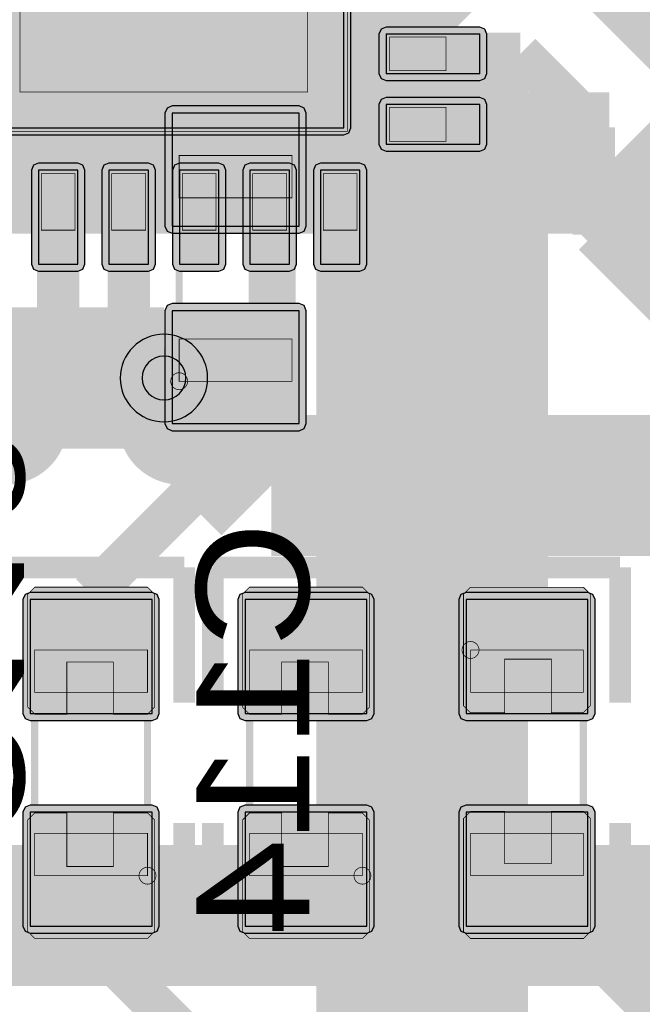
# Model space of a CAD drawing. Header units: millimetres. Extents: x -8 to 125, y -6 to 113.
# Tile 73 of 142: x 44.44 to 48.86, y 66.68 to 73.66. Entities that reach past the tile are written whole.
import ezdxf
from ezdxf.enums import TextEntityAlignment as Align

# ---------------------------------------------------------------- set-up
doc = ezdxf.new("R2010")
doc.units = ezdxf.units.MM
for name, color, linetype, true_color in [('Bottom Layer', 7, 'Continuous', 0x0000ff), ('Bottom Paste Mask Layer', 7, 'Continuous', 0x800000), ('Bottom Silkscreen Layer', 7, 'Continuous', 0x66cc33), ('Bottom Solder Mask Layer', 7, 'Continuous', 0xaa00ff), ('Component Marking Layer', 7, 'Continuous', 0x66ffcc), ('Component Shape Layer', 7, 'Continuous', 0x00cccc), ('Hole Layer', 7, 'Continuous', 0x222222), ('Inner1', 7, 'Continuous', 0x999966), ('Inner2', 7, 'Continuous', 0x008000), ('Multi-Layer', 7, 'Continuous', 0xc0c0c0), ('Pin Soldering Layer', 7, 'Continuous', 0xcc9999), ('Top Layer', 7, 'Continuous', 0xff0000), ('Top Paste Mask Layer', 7, 'Continuous', 0x808080), ('Top Silkscreen Layer', 7, 'Continuous', 0xffcc00), ('Top Solder Mask Layer', 7, 'Continuous', 0x800080)]:
    doc.layers.add(name, color=color, linetype=linetype, true_color=true_color)
doc.styles.get("Standard").update_dxf_attribs({"font": 'arial.ttf'})

msp = doc.modelspace()

# ---------------------------------------------------------------- hatches: boundary and pattern name
at = {"layer": 'Bottom Layer'}
for points in [[(45.5241, 72.1977), (46.4241, 72.1977), (46.4241, 72.9977), (45.5241, 72.9977)], [(45.5241, 70.7976), (46.4241, 70.7976), (46.4241, 71.5976), (45.5241, 71.5976)]]:
    msp.add_hatch(color=256, dxfattribs=at).paths.add_polyline_path(points)
at = {"layer": 'Bottom Paste Mask Layer'}
for points in [[(45.5241, 72.1977), (46.4241, 72.1977), (46.4241, 72.9977), (45.5241, 72.9977)], [(45.5241, 70.7976), (46.4241, 70.7976), (46.4241, 71.5976), (45.5241, 71.5976)]]:
    msp.add_hatch(color=256, dxfattribs=at).paths.add_polyline_path(points)
at = {"layer": 'Bottom Solder Mask Layer'}
for points in [[(45.5241, 72.1469), (46.4241, 72.1469), (46.46, 72.1617), (46.4749, 72.1977), (46.4749, 72.9977), (46.46, 73.0336), (46.4241, 73.0485), (45.5241, 73.0485), (45.4882, 73.0336), (45.4733, 72.9977), (45.4733, 72.1977), (45.4882, 72.1617)], [(45.5241, 70.7468), (46.4241, 70.7468), (46.46, 70.7617), (46.4749, 70.7976), (46.4749, 71.5976), (46.46, 71.6335), (46.4241, 71.6484), (45.5241, 71.6484), (45.4882, 71.6335), (45.4733, 71.5976), (45.4733, 70.7976), (45.4882, 70.7617)]]:
    msp.add_hatch(color=256, dxfattribs=at).paths.add_polyline_path(points)
at = {"layer": 'Component Marking Layer'}
for points in [[(45.5141, 71.0976, 1), (45.6341, 71.0976, 1)], [(47.5804, 69.1925, 1), (47.7004, 69.1925, 1)], [(45.2895, 67.5925, 1), (45.4094, 67.5925, 1)], [(46.8135, 67.5925, 1), (46.9335, 67.5925, 1)]]:
    msp.add_hatch(color=256, dxfattribs=at).paths.add_polyline_path(points)
at = {"layer": 'Pin Soldering Layer'}
for points in [[(46.7661, 75.4681), (46.7661, 72.8681), (44.1661, 72.8681), (44.1661, 75.4681)], [(47.4661, 73.5382), (47.0661, 73.5382), (47.0661, 73.2981), (47.4661, 73.2981)], [(47.4661, 73.0382), (47.0661, 73.0382), (47.0661, 72.7981), (47.4661, 72.7981)], [(45.5741, 72.6976), (46.3741, 72.6976), (46.3741, 72.3976), (45.5741, 72.3976)], [(44.5961, 72.5681), (44.8361, 72.5681), (44.8361, 72.1681), (44.5961, 72.1681)], [(45.0961, 72.5681), (45.3361, 72.5681), (45.3361, 72.1681), (45.0961, 72.1681)], [(45.5961, 72.5681), (45.8361, 72.5681), (45.8361, 72.1681), (45.5961, 72.1681)], [(46.0961, 72.5681), (46.3361, 72.5681), (46.3361, 72.1681), (46.0961, 72.1681)], [(46.5961, 72.5681), (46.8361, 72.5681), (46.8361, 72.1681), (46.5961, 72.1681)], [(45.5741, 71.0976), (46.3741, 71.0976), (46.3741, 71.3976), (45.5741, 71.3976)], [(45.3495, 69.1925), (44.5495, 69.1925), (44.5495, 68.8925), (45.3495, 68.8925)], [(46.8735, 69.1925), (46.0735, 69.1925), (46.0735, 68.8925), (46.8735, 68.8925)], [(47.6404, 69.1925), (48.4404, 69.1925), (48.4404, 68.8925), (47.6404, 68.8925)], [(45.3495, 67.5925), (44.5495, 67.5925), (44.5495, 67.8925), (45.3495, 67.8925)], [(46.8735, 67.5925), (46.0735, 67.5925), (46.0735, 67.8925), (46.8735, 67.8925)], [(47.6404, 67.5925), (48.4404, 67.5925), (48.4404, 67.8925), (47.6404, 67.8925)]]:
    msp.add_hatch(color=256, dxfattribs=at).paths.add_polyline_path(points)
at = {"layer": 'Top Layer'}
for points in [[(46.7411, 75.4432), (44.1911, 75.4432), (44.1911, 72.8931), (46.7411, 72.8931)], [(47.7061, 73.5581), (47.0411, 73.5581), (47.0411, 73.2781), (47.7061, 73.2781)], [(47.7061, 73.0582), (47.0411, 73.0582), (47.0411, 72.7782), (47.7061, 72.7782)], [(44.856, 72.5931), (44.576, 72.5931), (44.576, 71.9281), (44.856, 71.9281)], [(45.3562, 72.5931), (45.0761, 72.5931), (45.0761, 71.9281), (45.3562, 71.9281)], [(45.856, 72.5931), (45.576, 72.5931), (45.576, 71.9281), (45.856, 71.9281)], [(46.3562, 72.5931), (46.0761, 72.5931), (46.0761, 71.9281), (46.3562, 71.9281)], [(46.856, 72.5931), (46.576, 72.5931), (46.576, 71.9281), (46.856, 71.9281)], [(44.5174, 68.7427), (45.3815, 68.7427), (45.3815, 69.5492), (44.5174, 69.5492)], [(46.0415, 68.7427), (46.9055, 68.7427), (46.9055, 69.5492), (46.0415, 69.5492)], [(48.4724, 69.5492), (47.6084, 69.5492), (47.6084, 68.7427), (48.4724, 68.7427)], [(44.5174, 67.2359), (45.3815, 67.2359), (45.3815, 68.0424), (44.5174, 68.0424)], [(46.0415, 67.2359), (46.9055, 67.2359), (46.9055, 68.0424), (46.0415, 68.0424)], [(48.4724, 68.0424), (47.6084, 68.0424), (47.6084, 67.2359), (48.4724, 67.2359)]]:
    msp.add_hatch(color=256, dxfattribs=at).paths.add_polyline_path(points)
at = {"layer": 'Top Paste Mask Layer'}
for points in [[(46.4861, 75.1882), (46.4861, 73.1481), (44.4461, 73.1481), (44.4461, 75.1882)], [(47.7061, 73.5581), (47.0411, 73.5581), (47.0411, 73.2782), (47.7061, 73.2782)], [(47.7061, 73.0581), (47.0411, 73.0581), (47.0411, 72.7782), (47.7061, 72.7782)], [(44.5761, 71.9281), (44.8561, 71.9281), (44.8561, 72.5931), (44.5761, 72.5931)], [(45.0761, 71.9281), (45.3561, 71.9281), (45.3561, 72.5931), (45.0761, 72.5931)], [(45.5761, 71.9281), (45.8561, 71.9281), (45.8561, 72.5931), (45.5761, 72.5931)], [(46.0761, 71.9281), (46.3561, 71.9281), (46.3561, 72.5931), (46.0761, 72.5931)], [(46.5761, 71.9281), (46.8561, 71.9281), (46.8561, 72.5931), (46.5761, 72.5931)], [(44.4995, 69.5876), (44.4995, 68.7876), (44.5495, 68.7376), (44.7774, 68.7376), (44.7774, 69.1076), (45.1074, 69.1076), (45.1074, 68.7376), (45.3495, 68.7376), (45.3995, 68.7876), (45.3995, 69.5876), (45.3495, 69.6376), (44.5495, 69.6376)], [(46.0235, 69.5876), (46.0235, 68.7876), (46.0735, 68.7376), (46.3014, 68.7376), (46.3014, 69.1076), (46.6314, 69.1076), (46.6314, 68.7376), (46.8735, 68.7376), (46.9235, 68.7876), (46.9235, 69.5876), (46.8735, 69.6376), (46.0735, 69.6376)], [(48.4404, 68.7475), (48.2124, 68.7475), (48.2124, 69.1275), (47.8824, 69.1275), (47.8824, 68.7475), (47.6404, 68.7475), (47.5904, 68.7975), (47.5904, 69.5875), (47.6404, 69.6375), (48.4404, 69.6375), (48.4904, 69.5875), (48.4904, 68.7975)], [(44.5495, 68.0376), (44.7774, 68.0376), (44.7774, 67.6576), (45.1074, 67.6576), (45.1074, 68.0376), (45.3495, 68.0376), (45.3995, 67.9876), (45.3995, 67.1976), (45.3495, 67.1476), (44.5495, 67.1476), (44.4995, 67.1976), (44.4995, 67.9876)], [(46.0735, 68.0376), (46.3014, 68.0376), (46.3014, 67.6576), (46.6314, 67.6576), (46.6314, 68.0376), (46.8735, 68.0376), (46.9235, 67.9876), (46.9235, 67.1976), (46.8735, 67.1476), (46.0735, 67.1476), (46.0235, 67.1976), (46.0235, 67.9876)], [(48.4904, 67.1975), (48.4904, 67.9975), (48.4404, 68.0475), (48.2124, 68.0475), (48.2124, 67.6775), (47.8824, 67.6775), (47.8824, 68.0475), (47.6404, 68.0475), (47.5904, 67.9975), (47.5904, 67.1975), (47.6404, 67.1475), (48.4404, 67.1475)]]:
    msp.add_hatch(color=256, dxfattribs=at).paths.add_polyline_path(points)
at = {"layer": 'Top Solder Mask Layer'}
for points in [[(46.7411, 75.4932), (44.1911, 75.4932), (44.1557, 75.4785), (44.1411, 75.4432), (44.1411, 72.8931), (44.1557, 72.8578), (44.1911, 72.8431), (46.7411, 72.8431), (46.7765, 72.8578), (46.7911, 72.8931), (46.7911, 75.4432), (46.7765, 75.4785)], [(47.7061, 73.6081), (47.0411, 73.6081), (47.0058, 73.5935), (46.9911, 73.5581), (46.9911, 73.2781), (47.0058, 73.2427), (47.0411, 73.2281), (47.7061, 73.2281), (47.7415, 73.2427), (47.7561, 73.2781), (47.7561, 73.5581), (47.7415, 73.5935)], [(47.7061, 73.1082), (47.0411, 73.1082), (47.0058, 73.0936), (46.9911, 73.0582), (46.9911, 72.7782), (47.0058, 72.7428), (47.0411, 72.7282), (47.7061, 72.7282), (47.7415, 72.7428), (47.7561, 72.7782), (47.7561, 73.0582), (47.7415, 73.0936)], [(44.856, 72.6431), (44.576, 72.6431), (44.5407, 72.6285), (44.526, 72.5931), (44.526, 71.9281), (44.5407, 71.8927), (44.576, 71.8781), (44.856, 71.8781), (44.8914, 71.8927), (44.906, 71.9281), (44.906, 72.5931), (44.8914, 72.6285)], [(45.3562, 72.6431), (45.0761, 72.6431), (45.0408, 72.6285), (45.0261, 72.5931), (45.0261, 71.9281), (45.0408, 71.8927), (45.0761, 71.8781), (45.3562, 71.8781), (45.3915, 71.8927), (45.4062, 71.9281), (45.4062, 72.5931), (45.3915, 72.6285)], [(45.856, 72.6431), (45.576, 72.6431), (45.5407, 72.6285), (45.526, 72.5931), (45.526, 71.9281), (45.5407, 71.8927), (45.576, 71.8781), (45.856, 71.8781), (45.8914, 71.8927), (45.906, 71.9281), (45.906, 72.5931), (45.8914, 72.6285)], [(46.3562, 72.6431), (46.0761, 72.6431), (46.0408, 72.6285), (46.0261, 72.5931), (46.0261, 71.9281), (46.0408, 71.8927), (46.0761, 71.8781), (46.3562, 71.8781), (46.3915, 71.8927), (46.4062, 71.9281), (46.4062, 72.5931), (46.3915, 72.6285)], [(46.856, 72.6431), (46.576, 72.6431), (46.5407, 72.6285), (46.526, 72.5931), (46.526, 71.9281), (46.5407, 71.8927), (46.576, 71.8781), (46.856, 71.8781), (46.8914, 71.8927), (46.906, 71.9281), (46.906, 72.5931), (46.8914, 72.6285)], [(44.5174, 68.6919), (45.3815, 68.6919), (45.4174, 68.7068), (45.4323, 68.7427), (45.4323, 69.5492), (45.4174, 69.5851), (45.3815, 69.6), (44.5174, 69.6), (44.4815, 69.5851), (44.4666, 69.5492), (44.4666, 68.7427), (44.4815, 68.7068)], [(46.0415, 68.6919), (46.9055, 68.6919), (46.9414, 68.7068), (46.9563, 68.7427), (46.9563, 69.5492), (46.9414, 69.5851), (46.9055, 69.6), (46.0415, 69.6), (46.0055, 69.5851), (45.9907, 69.5492), (45.9907, 68.7427), (46.0055, 68.7068)], [(48.4724, 69.6), (47.6084, 69.6), (47.5725, 69.5851), (47.5576, 69.5492), (47.5576, 68.7427), (47.5725, 68.7068), (47.6084, 68.6919), (48.4724, 68.6919), (48.5083, 68.7068), (48.5232, 68.7427), (48.5232, 69.5492), (48.5083, 69.5851)], [(44.5174, 67.1851), (45.3815, 67.1851), (45.4174, 67.2), (45.4323, 67.2359), (45.4323, 68.0424), (45.4174, 68.0783), (45.3815, 68.0932), (44.5174, 68.0932), (44.4815, 68.0783), (44.4666, 68.0424), (44.4666, 67.2359), (44.4815, 67.2)], [(46.0415, 67.1851), (46.9055, 67.1851), (46.9414, 67.2), (46.9563, 67.2359), (46.9563, 68.0424), (46.9414, 68.0783), (46.9055, 68.0932), (46.0415, 68.0932), (46.0055, 68.0783), (45.9907, 68.0424), (45.9907, 67.2359), (46.0055, 67.2)], [(48.4724, 68.0932), (47.6084, 68.0932), (47.5725, 68.0783), (47.5576, 68.0424), (47.5576, 67.2359), (47.5725, 67.2), (47.6084, 67.1851), (48.4724, 67.1851), (48.5083, 67.2), (48.5232, 67.2359), (48.5232, 68.0424), (48.5083, 68.0783)]]:
    msp.add_hatch(color=256, dxfattribs=at).paths.add_polyline_path(points)

# ---------------------------------------------------------------- linework, layer by layer
at = {"layer": 'Bottom Layer', "const_width": 0.3}
for points in [[(45.9741, 72.5977), (45.9741, 74.1595)], [(43.9421, 72.5977), (45.9741, 72.5977)], [(45.8966, 71.1201), (45.9741, 71.1976)], [(45.4661, 71.1201), (45.8966, 71.1201)]]:
    msp.add_lwpolyline(points, dxfattribs=at)
at = {"layer": 'Bottom Layer'}
for points in [[(45.5241, 72.1977), (46.4241, 72.1977), (46.4241, 72.9977), (45.5241, 72.9977)], [(45.5241, 70.7976), (46.4241, 70.7976), (46.4241, 71.5976), (45.5241, 71.5976)]]:
    msp.add_lwpolyline(points, close=True, dxfattribs=at)
at = {"layer": 'Bottom Paste Mask Layer'}
for points in [[(45.5241, 72.1977), (46.4241, 72.1977), (46.4241, 72.9977), (45.5241, 72.9977)], [(45.5241, 70.7976), (46.4241, 70.7976), (46.4241, 71.5976), (45.5241, 71.5976)]]:
    msp.add_lwpolyline(points, close=True, dxfattribs=at)
at = {"layer": 'Bottom Silkscreen Layer', "const_width": 0.254}
for points in [[(44.3419, 73.2877), (43.5418, 73.2877)], [(44.3419, 73.2877), (43.5418, 73.2877)], [(46.3739, 73.2877), (45.5738, 73.2877)], [(46.3739, 73.2877), (45.5738, 73.2877)], [(44.6517, 72.1779), (44.6517, 72.9779)], [(44.6517, 72.1779), (44.6517, 72.9779)], [(45.2641, 72.1779), (45.2641, 72.9779)], [(45.2641, 72.1779), (45.2641, 72.9779)], [(46.6837, 72.1779), (46.6837, 72.9779)], [(46.6837, 72.1779), (46.6837, 72.9779)], [(44.6575, 71.602), (44.6575, 70.802)], [(44.6575, 71.602), (44.6575, 70.802)], [(45.2699, 71.602), (45.2699, 70.802)], [(45.2699, 71.602), (45.2699, 70.802)], [(46.6895, 71.602), (46.6895, 70.802)], [(46.6895, 71.602), (46.6895, 70.802)], [(44.3477, 70.4922), (43.5477, 70.4922)], [(44.3477, 70.4922), (43.5477, 70.4922)], [(46.3797, 70.4922), (45.5797, 70.4922)], [(46.3797, 70.4922), (45.5797, 70.4922)]]:
    msp.add_lwpolyline(points, dxfattribs=at)
for points in [[(44.6517, 72.9778, 0.414239), (44.3419, 73.2877)], [(44.6517, 72.9778, 0.414239), (44.3419, 73.2877)], [(45.5739, 73.2877, 0.414214), (45.2641, 72.9778)], [(45.5739, 73.2877, 0.414214), (45.2641, 72.9778)], [(46.6837, 72.9778, 0.414239), (46.3739, 73.2877)], [(46.6837, 72.9778, 0.414239), (46.3739, 73.2877)], [(44.3477, 70.4921, 0.414214), (44.6575, 70.802)], [(44.3477, 70.4921, 0.414214), (44.6575, 70.802)], [(45.2699, 70.802, 0.414239), (45.5797, 70.4921)], [(45.2699, 70.802, 0.414239), (45.5797, 70.4921)], [(46.3797, 70.4921, 0.414214), (46.6895, 70.802)], [(46.3797, 70.4921, 0.414214), (46.6895, 70.802)]]:
    msp.add_lwpolyline(points, format="xyb", dxfattribs=at)
at = {"layer": 'Bottom Solder Mask Layer'}
for points in [[(45.5241, 72.1469), (46.4241, 72.1469), (46.46, 72.1617), (46.4749, 72.1977), (46.4749, 72.9977), (46.46, 73.0336), (46.4241, 73.0485), (45.5241, 73.0485), (45.4882, 73.0336), (45.4733, 72.9977), (45.4733, 72.1977), (45.4882, 72.1617)], [(45.5241, 70.7468), (46.4241, 70.7468), (46.46, 70.7617), (46.4749, 70.7976), (46.4749, 71.5976), (46.46, 71.6335), (46.4241, 71.6484), (45.5241, 71.6484), (45.4882, 71.6335), (45.4733, 71.5976), (45.4733, 70.7976), (45.4882, 70.7617)]]:
    msp.add_lwpolyline(points, close=True, dxfattribs=at)
at = {"layer": 'Component Marking Layer', "const_width": 0.00508}
for points in [[(45.5141, 71.0976, 1), (45.6341, 71.0976, 1)], [(47.5804, 69.1925, 1), (47.7004, 69.1925, 1)], [(45.2895, 67.5925, 1), (45.4094, 67.5925, 1)], [(46.8135, 67.5925, 1), (46.9335, 67.5925, 1)]]:
    msp.add_lwpolyline(points, format="xyb", close=True, dxfattribs=at)
at = {"layer": 'Component Shape Layer', "const_width": 0.0508}
for points in [[(43.4661, 76.1681), (47.4661, 76.1681), (47.4661, 72.1681), (43.4661, 72.1681)], [(43.4661, 76.1681), (47.4661, 76.1681), (47.4661, 72.1681), (43.4661, 72.1681)], [(45.5741, 71.0976), (46.3741, 71.0976), (46.3741, 72.6976), (45.5741, 72.6976)], [(45.5741, 71.0976), (46.3741, 71.0976), (46.3741, 72.6976), (45.5741, 72.6976)], [(45.3495, 67.5925), (44.5495, 67.5925), (44.5495, 69.1925), (45.3495, 69.1925)], [(45.3495, 67.5925), (44.5495, 67.5925), (44.5495, 69.1925), (45.3495, 69.1925)], [(46.8735, 67.5925), (46.0735, 67.5925), (46.0735, 69.1925), (46.8735, 69.1925)], [(46.8735, 67.5925), (46.0735, 67.5925), (46.0735, 69.1925), (46.8735, 69.1925)], [(47.6404, 69.1925), (48.4404, 69.1925), (48.4404, 67.5925), (47.6404, 67.5925)], [(47.6404, 69.1925), (48.4404, 69.1925), (48.4404, 67.5925), (47.6404, 67.5925)]]:
    msp.add_lwpolyline(points, close=True, dxfattribs=at)
at = {"layer": 'Hole Layer'}
msp.add_lwpolyline([(45.3111, 71.1201, 1), (45.6211, 71.1201, 1)], format="xyb", close=True, dxfattribs=at)
at = {"layer": 'Inner1', "const_width": 1}
for points in [[(48.6242, 72.6441), (34.0361, 72.6441)], [(49.3862, 71.8821), (48.6242, 72.6441)], [(46.2281, 70.3581), (45.4661, 71.1201)], [(55.8801, 70.3581), (46.2281, 70.3581)], [(55.8801, 67.3101), (39.1495, 67.3101)]]:
    msp.add_lwpolyline(points, dxfattribs=at)
at = {"layer": 'Inner2'}
for points, const_width in [([(46.2367, 74.4221), (47.2967, 73.3621)], 1.5), ([(47.2967, 73.3621), (47.2967, 61.0643)], 1.5), ([(44.0519, 71.1201), (42.3561, 72.8159)], 1), ([(45.4661, 71.1201), (44.0519, 71.1201)], 1)]:
    msp.add_lwpolyline(points, dxfattribs=dict(at, const_width=const_width))
at = {"layer": 'Multi-Layer'}
msp.add_lwpolyline([(45.1561, 71.1201, 1), (45.7761, 71.1201, 1)], format="xyb", close=True, dxfattribs=at)
at = {"layer": 'Pin Soldering Layer', "const_width": 0.00508}
for points in [[(46.7661, 75.4681), (46.7661, 72.8681), (44.1661, 72.8681), (44.1661, 75.4681)], [(46.7661, 75.4681), (46.7661, 72.8681), (44.1661, 72.8681), (44.1661, 75.4681)], [(47.4661, 73.5382), (47.0661, 73.5382), (47.0661, 73.2981), (47.4661, 73.2981)], [(47.4661, 73.5382), (47.0661, 73.5382), (47.0661, 73.2981), (47.4661, 73.2981)], [(47.4661, 73.0382), (47.0661, 73.0382), (47.0661, 72.7981), (47.4661, 72.7981)], [(47.4661, 73.0382), (47.0661, 73.0382), (47.0661, 72.7981), (47.4661, 72.7981)], [(45.5741, 72.6976), (46.3741, 72.6976), (46.3741, 72.3976), (45.5741, 72.3976)], [(45.5741, 72.6976), (46.3741, 72.6976), (46.3741, 72.3976), (45.5741, 72.3976)], [(44.5961, 72.5681), (44.8361, 72.5681), (44.8361, 72.1681), (44.5961, 72.1681)], [(44.5961, 72.5681), (44.8361, 72.5681), (44.8361, 72.1681), (44.5961, 72.1681)], [(45.0961, 72.5681), (45.3361, 72.5681), (45.3361, 72.1681), (45.0961, 72.1681)], [(45.0961, 72.5681), (45.3361, 72.5681), (45.3361, 72.1681), (45.0961, 72.1681)], [(45.5961, 72.5681), (45.8361, 72.5681), (45.8361, 72.1681), (45.5961, 72.1681)], [(45.5961, 72.5681), (45.8361, 72.5681), (45.8361, 72.1681), (45.5961, 72.1681)], [(46.0961, 72.5681), (46.3361, 72.5681), (46.3361, 72.1681), (46.0961, 72.1681)], [(46.0961, 72.5681), (46.3361, 72.5681), (46.3361, 72.1681), (46.0961, 72.1681)], [(46.5961, 72.5681), (46.8361, 72.5681), (46.8361, 72.1681), (46.5961, 72.1681)], [(46.5961, 72.5681), (46.8361, 72.5681), (46.8361, 72.1681), (46.5961, 72.1681)], [(45.5741, 71.0976), (46.3741, 71.0976), (46.3741, 71.3976), (45.5741, 71.3976)], [(45.5741, 71.0976), (46.3741, 71.0976), (46.3741, 71.3976), (45.5741, 71.3976)], [(45.3495, 69.1925), (44.5495, 69.1925), (44.5495, 68.8925), (45.3495, 68.8925)], [(45.3495, 69.1925), (44.5495, 69.1925), (44.5495, 68.8925), (45.3495, 68.8925)], [(46.8735, 69.1925), (46.0735, 69.1925), (46.0735, 68.8925), (46.8735, 68.8925)], [(46.8735, 69.1925), (46.0735, 69.1925), (46.0735, 68.8925), (46.8735, 68.8925)], [(47.6404, 69.1925), (48.4404, 69.1925), (48.4404, 68.8925), (47.6404, 68.8925)], [(47.6404, 69.1925), (48.4404, 69.1925), (48.4404, 68.8925), (47.6404, 68.8925)], [(45.3495, 67.5925), (44.5495, 67.5925), (44.5495, 67.8925), (45.3495, 67.8925)], [(45.3495, 67.5925), (44.5495, 67.5925), (44.5495, 67.8925), (45.3495, 67.8925)], [(46.8735, 67.5925), (46.0735, 67.5925), (46.0735, 67.8925), (46.8735, 67.8925)], [(46.8735, 67.5925), (46.0735, 67.5925), (46.0735, 67.8925), (46.8735, 67.8925)], [(47.6404, 67.5925), (48.4404, 67.5925), (48.4404, 67.8925), (47.6404, 67.8925)], [(47.6404, 67.5925), (48.4404, 67.5925), (48.4404, 67.8925), (47.6404, 67.8925)]]:
    msp.add_lwpolyline(points, close=True, dxfattribs=at)
at = {"layer": 'Top Layer'}
for points in [[(46.7411, 75.4432), (44.1911, 75.4432), (44.1911, 72.8931), (46.7411, 72.8931)], [(47.7061, 73.5581), (47.0411, 73.5581), (47.0411, 73.2781), (47.7061, 73.2781)], [(47.7061, 73.0582), (47.0411, 73.0582), (47.0411, 72.7782), (47.7061, 72.7782)], [(44.856, 72.5931), (44.576, 72.5931), (44.576, 71.9281), (44.856, 71.9281)], [(45.3562, 72.5931), (45.0761, 72.5931), (45.0761, 71.9281), (45.3562, 71.9281)], [(45.856, 72.5931), (45.576, 72.5931), (45.576, 71.9281), (45.856, 71.9281)], [(46.3562, 72.5931), (46.0761, 72.5931), (46.0761, 71.9281), (46.3562, 71.9281)], [(46.856, 72.5931), (46.576, 72.5931), (46.576, 71.9281), (46.856, 71.9281)], [(44.5174, 68.7427), (45.3815, 68.7427), (45.3815, 69.5492), (44.5174, 69.5492)], [(46.0415, 68.7427), (46.9055, 68.7427), (46.9055, 69.5492), (46.0415, 69.5492)], [(48.4724, 69.5492), (47.6084, 69.5492), (47.6084, 68.7427), (48.4724, 68.7427)], [(44.5174, 67.2359), (45.3815, 67.2359), (45.3815, 68.0424), (44.5174, 68.0424)], [(46.0415, 67.2359), (46.9055, 67.2359), (46.9055, 68.0424), (46.0415, 68.0424)], [(48.4724, 68.0424), (47.6084, 68.0424), (47.6084, 67.2359), (48.4724, 67.2359)]]:
    msp.add_lwpolyline(points, close=True, dxfattribs=at)
at = {"layer": 'Top Layer', "const_width": 0.3}
for points in [[(48.5141, 73.9182), (49.1037, 73.3286)], [(47.3736, 73.4181), (47.9942, 73.4181)], [(47.9942, 73.4181), (48.5141, 72.8981)], [(47.3736, 72.9182), (48.0404, 72.2514)], [(48.5141, 72.8981), (48.5141, 72.1361)], [(44.716, 72.2606), (44.716, 71.1321)], [(45.2162, 72.2606), (45.2162, 71.3701)], [(46.2162, 72.2606), (46.2162, 70.8542)], [(46.716, 72.2606), (46.716, 69.3885)], [(48.0404, 72.2514), (48.0404, 69.1459)], [(48.5141, 72.1361), (49.0221, 71.6281)], [(45.4661, 71.1201), (45.2162, 71.3701)], [(44.716, 71.1321), (43.6881, 70.1041)], [(46.2162, 70.8542), (44.9495, 69.5875)], [(44.9495, 69.5875), (44.9495, 69.1459)], [(46.716, 69.3885), (46.4735, 69.1459)], [(44.9495, 67.6392), (44.9495, 67.1312)], [(46.4735, 67.6392), (46.4735, 67.1312)], [(48.0404, 67.5298), (48.0404, 67.6392)], [(53.0861, 62.4841), (48.0404, 67.5298)], [(51.1205, 60.9601), (44.9495, 67.1312)], [(51.8825, 61.7221), (46.4735, 67.1312)]]:
    msp.add_lwpolyline(points, dxfattribs=at)
at = {"layer": 'Top Paste Mask Layer', "const_width": 0.00508}
for points in [[(46.4861, 75.1882), (46.4861, 73.1481), (44.4461, 73.1481), (44.4461, 75.1882)], [(46.4861, 75.1882), (46.4861, 73.1481), (44.4461, 73.1481), (44.4461, 75.1882)], [(47.7061, 73.5581), (47.0411, 73.5581), (47.0411, 73.2782), (47.7061, 73.2782)], [(47.7061, 73.5581), (47.0411, 73.5581), (47.0411, 73.2782), (47.7061, 73.2782)], [(47.7061, 73.0581), (47.0411, 73.0581), (47.0411, 72.7782), (47.7061, 72.7782)], [(47.7061, 73.0581), (47.0411, 73.0581), (47.0411, 72.7782), (47.7061, 72.7782)], [(44.5761, 71.9281), (44.8561, 71.9281), (44.8561, 72.5931), (44.5761, 72.5931)], [(44.5761, 71.9281), (44.8561, 71.9281), (44.8561, 72.5931), (44.5761, 72.5931)], [(45.0761, 71.9281), (45.3561, 71.9281), (45.3561, 72.5931), (45.0761, 72.5931)], [(45.0761, 71.9281), (45.3561, 71.9281), (45.3561, 72.5931), (45.0761, 72.5931)], [(45.5761, 71.9281), (45.8561, 71.9281), (45.8561, 72.5931), (45.5761, 72.5931)], [(45.5761, 71.9281), (45.8561, 71.9281), (45.8561, 72.5931), (45.5761, 72.5931)], [(46.0761, 71.9281), (46.3561, 71.9281), (46.3561, 72.5931), (46.0761, 72.5931)], [(46.0761, 71.9281), (46.3561, 71.9281), (46.3561, 72.5931), (46.0761, 72.5931)], [(46.5761, 71.9281), (46.8561, 71.9281), (46.8561, 72.5931), (46.5761, 72.5931)], [(46.5761, 71.9281), (46.8561, 71.9281), (46.8561, 72.5931), (46.5761, 72.5931)], [(44.4995, 69.5876), (44.4995, 68.7876), (44.5495, 68.7376), (44.7774, 68.7376), (44.7774, 69.1076), (45.1074, 69.1076), (45.1074, 68.7376), (45.3495, 68.7376), (45.3995, 68.7876), (45.3995, 69.5876), (45.3495, 69.6376), (44.5495, 69.6376)], [(44.4995, 69.5876), (44.4995, 68.7876), (44.5495, 68.7376), (44.7774, 68.7376), (44.7774, 69.1076), (45.1074, 69.1076), (45.1074, 68.7376), (45.3495, 68.7376), (45.3995, 68.7876), (45.3995, 69.5876), (45.3495, 69.6376), (44.5495, 69.6376)], [(46.0235, 69.5876), (46.0235, 68.7876), (46.0735, 68.7376), (46.3014, 68.7376), (46.3014, 69.1076), (46.6314, 69.1076), (46.6314, 68.7376), (46.8735, 68.7376), (46.9235, 68.7876), (46.9235, 69.5876), (46.8735, 69.6376), (46.0735, 69.6376)], [(46.0235, 69.5876), (46.0235, 68.7876), (46.0735, 68.7376), (46.3014, 68.7376), (46.3014, 69.1076), (46.6314, 69.1076), (46.6314, 68.7376), (46.8735, 68.7376), (46.9235, 68.7876), (46.9235, 69.5876), (46.8735, 69.6376), (46.0735, 69.6376)], [(48.4404, 68.7475), (48.2124, 68.7475), (48.2124, 69.1275), (47.8824, 69.1275), (47.8824, 68.7475), (47.6404, 68.7475), (47.5904, 68.7975), (47.5904, 69.5875), (47.6404, 69.6375), (48.4404, 69.6375), (48.4904, 69.5875), (48.4904, 68.7975)], [(48.4404, 68.7475), (48.2124, 68.7475), (48.2124, 69.1275), (47.8824, 69.1275), (47.8824, 68.7475), (47.6404, 68.7475), (47.5904, 68.7975), (47.5904, 69.5875), (47.6404, 69.6375), (48.4404, 69.6375), (48.4904, 69.5875), (48.4904, 68.7975)], [(48.4904, 67.1975), (48.4904, 67.9975), (48.4404, 68.0475), (48.2124, 68.0475), (48.2124, 67.6775), (47.8824, 67.6775), (47.8824, 68.0475), (47.6404, 68.0475), (47.5904, 67.9975), (47.5904, 67.1975), (47.6404, 67.1475), (48.4404, 67.1475)], [(48.4904, 67.1975), (48.4904, 67.9975), (48.4404, 68.0475), (48.2124, 68.0475), (48.2124, 67.6775), (47.8824, 67.6775), (47.8824, 68.0475), (47.6404, 68.0475), (47.5904, 67.9975), (47.5904, 67.1975), (47.6404, 67.1475), (48.4404, 67.1475)], [(44.5495, 68.0376), (44.7774, 68.0376), (44.7774, 67.6576), (45.1074, 67.6576), (45.1074, 68.0376), (45.3495, 68.0376), (45.3995, 67.9876), (45.3995, 67.1976), (45.3495, 67.1476), (44.5495, 67.1476), (44.4995, 67.1976), (44.4995, 67.9876)], [(44.5495, 68.0376), (44.7774, 68.0376), (44.7774, 67.6576), (45.1074, 67.6576), (45.1074, 68.0376), (45.3495, 68.0376), (45.3995, 67.9876), (45.3995, 67.1976), (45.3495, 67.1476), (44.5495, 67.1476), (44.4995, 67.1976), (44.4995, 67.9876)], [(46.0735, 68.0376), (46.3014, 68.0376), (46.3014, 67.6576), (46.6314, 67.6576), (46.6314, 68.0376), (46.8735, 68.0376), (46.9235, 67.9876), (46.9235, 67.1976), (46.8735, 67.1476), (46.0735, 67.1476), (46.0235, 67.1976), (46.0235, 67.9876)], [(46.0735, 68.0376), (46.3014, 68.0376), (46.3014, 67.6576), (46.6314, 67.6576), (46.6314, 68.0376), (46.8735, 68.0376), (46.9235, 67.9876), (46.9235, 67.1976), (46.8735, 67.1476), (46.0735, 67.1476), (46.0235, 67.1976), (46.0235, 67.9876)]]:
    msp.add_lwpolyline(points, close=True, dxfattribs=at)
at = {"layer": 'Top Silkscreen Layer', "const_width": 0.1524}
for points in [[(47.5423, 72.0919), (47.5423, 72.5877)], [(47.5423, 72.0919), (47.5423, 72.5877)], [(47.0466, 72.0919), (47.5423, 72.0919)], [(47.0466, 72.0919), (47.5423, 72.0919)], [(45.6101, 69.7776), (44.2888, 69.7776)], [(45.6101, 69.7776), (44.2888, 69.7776)], [(45.6101, 68.8188), (45.6101, 69.7776)], [(45.6101, 68.8188), (45.6101, 69.7776)], [(47.1341, 69.7776), (45.8129, 69.7776)], [(45.8129, 69.7776), (45.8129, 68.8188)], [(47.1341, 69.7776), (45.8129, 69.7776)], [(45.8129, 69.7776), (45.8129, 68.8188)], [(47.1341, 68.8188), (47.1341, 69.7776)], [(47.1341, 68.8188), (47.1341, 69.7776)], [(47.3798, 68.8188), (47.3798, 69.7776)], [(47.3798, 69.7776), (48.701, 69.7776)], [(47.3798, 68.8188), (47.3798, 69.7776)], [(47.3798, 69.7776), (48.701, 69.7776)], [(48.701, 69.7776), (48.701, 68.8188)], [(48.701, 69.7776), (48.701, 68.8188)], [(45.6101, 67.9663), (45.6101, 67.0075)], [(45.6101, 67.9663), (45.6101, 67.0075)], [(45.8129, 67.0075), (45.8129, 67.9663)], [(45.8129, 67.0075), (45.8129, 67.9663)], [(47.1341, 67.9663), (47.1341, 67.0075)], [(47.1341, 67.9663), (47.1341, 67.0075)], [(47.3798, 67.9663), (47.3798, 67.0075)], [(47.3798, 67.9663), (47.3798, 67.0075)], [(48.701, 67.0075), (48.701, 67.9663)], [(48.701, 67.0075), (48.701, 67.9663)], [(45.6101, 67.0075), (44.2888, 67.0075)], [(45.6101, 67.0075), (44.2888, 67.0075)], [(47.1341, 67.0075), (45.8129, 67.0075)], [(47.1341, 67.0075), (45.8129, 67.0075)], [(47.3798, 67.0075), (48.701, 67.0075)], [(47.3798, 67.0075), (48.701, 67.0075)]]:
    msp.add_lwpolyline(points, dxfattribs=at)
at = {"layer": 'Top Solder Mask Layer'}
for points in [[(46.7411, 75.4932), (44.1911, 75.4932), (44.1557, 75.4785), (44.1411, 75.4432), (44.1411, 72.8931), (44.1557, 72.8578), (44.1911, 72.8431), (46.7411, 72.8431), (46.7765, 72.8578), (46.7911, 72.8931), (46.7911, 75.4432), (46.7765, 75.4785)], [(47.7061, 73.6081), (47.0411, 73.6081), (47.0058, 73.5935), (46.9911, 73.5581), (46.9911, 73.2781), (47.0058, 73.2427), (47.0411, 73.2281), (47.7061, 73.2281), (47.7415, 73.2427), (47.7561, 73.2781), (47.7561, 73.5581), (47.7415, 73.5935)], [(47.7061, 73.1082), (47.0411, 73.1082), (47.0058, 73.0936), (46.9911, 73.0582), (46.9911, 72.7782), (47.0058, 72.7428), (47.0411, 72.7282), (47.7061, 72.7282), (47.7415, 72.7428), (47.7561, 72.7782), (47.7561, 73.0582), (47.7415, 73.0936)], [(44.856, 72.6431), (44.576, 72.6431), (44.5407, 72.6285), (44.526, 72.5931), (44.526, 71.9281), (44.5407, 71.8927), (44.576, 71.8781), (44.856, 71.8781), (44.8914, 71.8927), (44.906, 71.9281), (44.906, 72.5931), (44.8914, 72.6285)], [(45.3562, 72.6431), (45.0761, 72.6431), (45.0408, 72.6285), (45.0261, 72.5931), (45.0261, 71.9281), (45.0408, 71.8927), (45.0761, 71.8781), (45.3562, 71.8781), (45.3915, 71.8927), (45.4062, 71.9281), (45.4062, 72.5931), (45.3915, 72.6285)], [(45.856, 72.6431), (45.576, 72.6431), (45.5407, 72.6285), (45.526, 72.5931), (45.526, 71.9281), (45.5407, 71.8927), (45.576, 71.8781), (45.856, 71.8781), (45.8914, 71.8927), (45.906, 71.9281), (45.906, 72.5931), (45.8914, 72.6285)], [(46.3562, 72.6431), (46.0761, 72.6431), (46.0408, 72.6285), (46.0261, 72.5931), (46.0261, 71.9281), (46.0408, 71.8927), (46.0761, 71.8781), (46.3562, 71.8781), (46.3915, 71.8927), (46.4062, 71.9281), (46.4062, 72.5931), (46.3915, 72.6285)], [(46.856, 72.6431), (46.576, 72.6431), (46.5407, 72.6285), (46.526, 72.5931), (46.526, 71.9281), (46.5407, 71.8927), (46.576, 71.8781), (46.856, 71.8781), (46.8914, 71.8927), (46.906, 71.9281), (46.906, 72.5931), (46.8914, 72.6285)], [(44.5174, 68.6919), (45.3815, 68.6919), (45.4174, 68.7068), (45.4323, 68.7427), (45.4323, 69.5492), (45.4174, 69.5851), (45.3815, 69.6), (44.5174, 69.6), (44.4815, 69.5851), (44.4666, 69.5492), (44.4666, 68.7427), (44.4815, 68.7068)], [(46.0415, 68.6919), (46.9055, 68.6919), (46.9414, 68.7068), (46.9563, 68.7427), (46.9563, 69.5492), (46.9414, 69.5851), (46.9055, 69.6), (46.0415, 69.6), (46.0055, 69.5851), (45.9907, 69.5492), (45.9907, 68.7427), (46.0055, 68.7068)], [(48.4724, 69.6), (47.6084, 69.6), (47.5725, 69.5851), (47.5576, 69.5492), (47.5576, 68.7427), (47.5725, 68.7068), (47.6084, 68.6919), (48.4724, 68.6919), (48.5083, 68.7068), (48.5232, 68.7427), (48.5232, 69.5492), (48.5083, 69.5851)], [(44.5174, 67.1851), (45.3815, 67.1851), (45.4174, 67.2), (45.4323, 67.2359), (45.4323, 68.0424), (45.4174, 68.0783), (45.3815, 68.0932), (44.5174, 68.0932), (44.4815, 68.0783), (44.4666, 68.0424), (44.4666, 67.2359), (44.4815, 67.2)], [(46.0415, 67.1851), (46.9055, 67.1851), (46.9414, 67.2), (46.9563, 67.2359), (46.9563, 68.0424), (46.9414, 68.0783), (46.9055, 68.0932), (46.0415, 68.0932), (46.0055, 68.0783), (45.9907, 68.0424), (45.9907, 67.2359), (46.0055, 67.2)], [(48.4724, 68.0932), (47.6084, 68.0932), (47.5725, 68.0783), (47.5576, 68.0424), (47.5576, 67.2359), (47.5725, 67.2), (47.6084, 67.1851), (48.4724, 67.1851), (48.5083, 67.2), (48.5232, 67.2359), (48.5232, 68.0424), (48.5083, 68.0783)]]:
    msp.add_lwpolyline(points, close=True, dxfattribs=at)

# ---------------------------------------------------------------- texts
at = {"layer": 'Bottom Silkscreen Layer', "text_generation_flag": 2, "width": 1.1}
for s, rotation, p in [('C118', 270, (43.4341, 67.8181)), ('C114', 90, (46.7361, 70.1041))]:
    msp.add_text(s, height=0.8001, rotation=rotation, dxfattribs=at).set_placement(p, align=Align.BOTTOM_LEFT)

doc.saveas('drawing.dxf')
